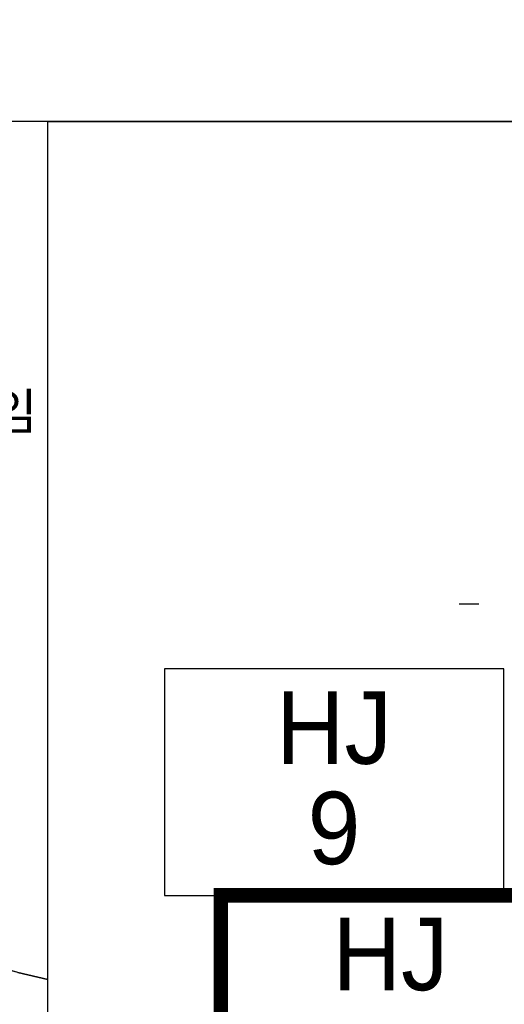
# Model space of a CAD drawing. Header units: metres. Extents: x 183400 to 184400, y 422200 to 427800.
# Tile 116 of 221: x 184022 to 184056, y 425339 to 425407. Entities that reach past the tile are written whole.
import ezdxf
from ezdxf.enums import TextEntityAlignment as Align

# ---------------------------------------------------------------- set-up
doc = ezdxf.new("R2010")
doc.units = ezdxf.units.M
doc.linetypes.add('DASHED2', pattern=[9.525, 6.35, -3.175])
for name, color, linetype in [('N_MK2', 7, 'Continuous'), ('동별경계', 3, 'DASHED2'), ('방위표', 7, 'Continuous'), ('일람표', 7, 'Continuous')]:
    doc.layers.add(name, color=color, linetype=linetype)
doc.layers.add('지번', color=252, linetype='Continuous', lineweight=5)
doc.layers.add('지적', color=252, linetype='Continuous', lineweight=5)
doc.styles.add('CGS', font='Dotum.ttf')
doc.styles.add('UPM', font='Gulim.ttf')

# ---------------------------------------------------------------- blocks, each defined once
blk = doc.blocks.new('N_MK2')
at = {"layer": '방위표', "color": 7, "linetype": 'Continuous'}
blk.add_lwpolyline([(-118.86, 0), (-128.674, 0)], dxfattribs=at)

msp = doc.modelspace()

# ---------------------------------------------------------------- linework, layer by layer
at = {"layer": '동별경계', "linetype": 'DASHED2'}
for points in [[(183806.4, 425380.93), (183876.12, 425376.42), (183897.53, 425375.04), (183898.04, 425375), (183911.699, 425361.962), (183926.266, 425360.551), (183946.033, 425358.411), (183958.88, 425357.019), (183979.435, 425353.814), (184022.308, 425341.265), (184024.375, 425340.769)], [(184024.375, 425340.769), (184022.308, 425341.265), (183979.435, 425353.814), (183958.88, 425357.019), (183946.033, 425358.411), (183926.266, 425360.551), (183911.699, 425361.962), (183898.04, 425375), (183897.53, 425375.04), (183876.12, 425376.42), (183806.4, 425380.93)]]:
    msp.add_lwpolyline(points, dxfattribs=at)
at = {"layer": '일람표'}
for points in [[(183500, 425000), (184100, 425000), (184100, 425400), (183500, 425400)], [(184100, 425309.794), (184024.375, 425309.794), (184024.375, 425400), (184100, 425400)]]:
    msp.add_lwpolyline(points, close=True, dxfattribs=at)
at = {"layer": '일람표', "linetype": 'Continuous', "flags": 128}
msp.add_lwpolyline([(184032.435, 425346.585), (184055.873, 425346.585), (184055.873, 425362.21), (184032.435, 425362.21)], close=True, dxfattribs=at)
at = {"layer": '일람표', "linetype": 'Continuous', "const_width": 1, "flags": 128}
msp.add_lwpolyline([(184036.341, 425330.96), (184059.779, 425330.96), (184059.779, 425346.585), (184036.341, 425346.585)], close=True, dxfattribs=at)
at = {"layer": '지적', "linetype": 'Continuous'}
for points in [[(184000, 425437.05), (183993.381, 425436.614), (183993.311, 425434.185), (183993.046, 425425.046), (183979.435, 425353.814), (184022.308, 425341.265), (184024.375, 425340.769)], [(184024.375, 425340.769), (184022.308, 425341.265), (183979.435, 425353.814)]]:
    msp.add_lwpolyline(points, dxfattribs=at)

# ---------------------------------------------------------------- block references
at = {"layer": 'N_MK2', "linetype": 'Continuous', "lineweight": 15, "xscale": 0.1399996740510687, "yscale": 0.1399996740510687, "zscale": 0.139999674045}
msp.add_blockref('N_MK2', (184070.805, 425366.673), dxfattribs=at)

# ---------------------------------------------------------------- texts
at = {"layer": '일람표', "linetype": 'Continuous', "style": 'CGS'}
for p in [(184044.154, 425358.159), (184048.06, 425342.534)]:
    msp.add_text('HJ', height=5, dxfattribs=at).set_placement(p, align=Align.MIDDLE_CENTER)
msp.add_text('9', height=5, dxfattribs=at).set_placement((184044.154, 425348.734), align=Align.CENTER)
at = {"layer": '지번', "style": 'UPM'}
msp.add_text('산79-2임', height=2.5, dxfattribs=at).set_placement((184017.242, 425379.985), align=Align.MIDDLE_CENTER)

doc.saveas('drawing.dxf')
